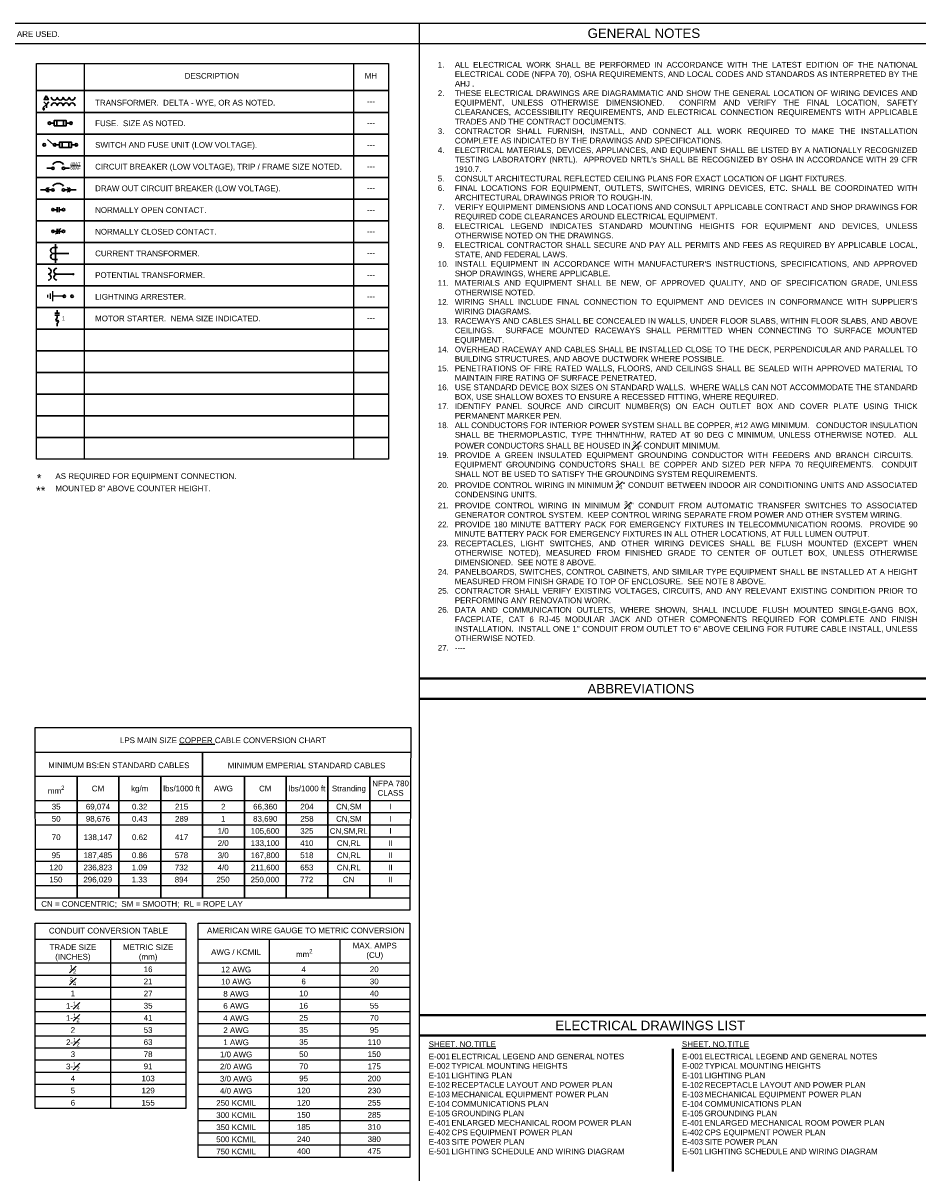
# Model space of a CAD drawing. Header units: inches. Extents: x 19734 to 55198, y -1945 to 10268.
# Tile 3 of 53: x 20129 to 20597, y 953 to 1552. Entities that reach past the tile are written whole.
import ezdxf
from ezdxf.enums import TextEntityAlignment as Align

# ---------------------------------------------------------------- set-up
doc = ezdxf.new("R2010")
doc.units = ezdxf.units.IN
doc.header["$MEASUREMENT"] = 0
doc.layers.add('E-ANNO-SYMB', color=7, linetype='Continuous')
for name, color, linetype, lineweight in [('E-ARIAL-TEXT', 7, 'Continuous', 25), ('E-PWR-SYMB', 7, 'Continuous', 30), ('G-ANNO-TEXT', 7, 'Continuous', 40)]:
    doc.layers.add(name, color=color, linetype=linetype, lineweight=lineweight)
doc.styles.add('Arial', font='arial.ttf', dxfattribs={"height": 0.125})

msp = doc.modelspace()

# ---------------------------------------------------------------- hatches: boundary and pattern name
at = {"layer": 'E-PWR-SYMB'}
h = msp.add_hatch(color=256, dxfattribs=at)
h.dxf.hatch_style = 1
h.paths.add_polyline_path([(20155.22541, 1422.33578, 1), (20153.96141, 1422.33578, 1)])

# ---------------------------------------------------------------- linework, layer by layer
at = {"layer": 'E-ANNO-SYMB'}
for p, q in [((20141.20124, 1411.59315), (20141.20124, 1410.26942)), ((20142.54478, 1412.25501), (20142.54478, 1409.60755)), ((20143.88832, 1413.57875), (20143.88832, 1408.28382)), ((20149.30015, 1410.93128), (20143.88832, 1410.93128)), ((20329.52633, 1174.43779), (20134.87427, 1174.43779)), ((20329.52633, 1162.04934), (20134.87427, 1162.04934)), ((20329.46315, 1149.47947), (20134.87427, 1149.47947)), ((20329.46315, 1143.17728), (20134.87427, 1143.17728)), ((20329.40336, 1136.87509), (20134.87427, 1136.87509)), ((20329.31367, 1130.57289), (20221.55304, 1130.57289)), ((20329.31367, 1124.2707), (20134.87427, 1124.2707)), ((20329.28378, 1117.96851), (20134.87427, 1117.96851)), ((20329.22399, 1111.66632), (20134.87427, 1111.66632)), ((20329.19409, 1105.36413), (20134.87427, 1105.36413)), ((20329.19409, 1099.06194), (20134.87427, 1099.06194)), ((20212.87248, 1077.67094), (20134.87724, 1077.67094)), ((20173.87486, 1077.67094), (20173.87486, 989.96861)), ((20329.07032, 1077.67094), (20219.31998, 1077.67094)), ((20256.10891, 1077.67094), (20256.10891, 964.72355)), ((20292.73006, 1077.67094), (20292.73006, 964.72355)), ((20212.87248, 1065.28249), (20134.87724, 1065.28249)), ((20329.07032, 1065.28249), (20219.31998, 1065.28249)), ((20212.87248, 1058.99755), (20134.87724, 1058.99755)), ((20329.07032, 1058.99755), (20219.31998, 1058.99755)), ((20212.87248, 1052.71262), (20134.87724, 1052.71262)), ((20329.07032, 1052.71262), (20219.31998, 1052.71262)), ((20212.87248, 1046.42769), (20134.87724, 1046.42769)), ((20329.07032, 1046.42769), (20219.31998, 1046.42769)), ((20212.87248, 1040.14275), (20134.87724, 1040.14275)), ((20329.07032, 1040.14275), (20219.31998, 1040.14275)), ((20212.87248, 1033.85782), (20134.87724, 1033.85782)), ((20329.07032, 1033.85782), (20219.31998, 1033.85782)), ((20212.87248, 1027.57288), (20134.87724, 1027.57288)), ((20329.07032, 1027.57288), (20219.31998, 1027.57288)), ((20212.87248, 1021.28795), (20134.87724, 1021.28795)), ((20329.07032, 1021.28795), (20219.31998, 1021.28795)), ((20212.87248, 1015.00302), (20134.87724, 1015.00302)), ((20329.07032, 1015.00302), (20219.31998, 1015.00302)), ((20212.87248, 1008.71808), (20134.87724, 1008.71808)), ((20329.07032, 1008.71808), (20219.31998, 1008.71808)), ((20212.87248, 1002.43315), (20134.87724, 1002.43315)), ((20329.07032, 1002.43315), (20219.31998, 1002.43315)), ((20212.87248, 996.14822), (20134.87724, 996.14822)), ((20329.07032, 996.14822), (20219.31998, 996.14822)), ((20329.07032, 989.86328), (20219.31998, 989.86328)), ((20329.07032, 983.57835), (20219.31998, 983.57835)), ((20329.07032, 977.29341), (20219.31998, 977.29341)), ((20329.07032, 971.00848), (20219.31998, 971.00848))]:
    msp.add_line(p, q, dxfattribs=at)
for points in [[(20134.87427, 1187.41913), (20329.64312, 1187.41913), (20329.13077, 1092.75975), (20134.9376, 1092.75975)], [(20134.87724, 1086.08068), (20212.87248, 1086.08068), (20212.87248, 989.96861), (20134.87724, 989.96861)], [(20219.31998, 1086.08068), (20329.07032, 1086.08068), (20329.07032, 964.72355), (20219.31998, 964.72355)]]:
    msp.add_lwpolyline(points, close=True, dxfattribs=at)
at = {"layer": 'E-ARIAL-TEXT', "linetype": 'Continuous'}
for p, q in [((19734.28971, 1552.41836), (20334.10066, 1552.41836)), ((20334.10066, 1552.41836), (20596.65401, 1552.41836)), ((20334.10066, 952.54075), (20334.10066, 1552.41836)), ((19734.28971, 1541.88496), (20334.10066, 1541.88496)), ((20334.10066, 1541.88496), (20596.65401, 1541.88496))]:
    msp.add_line(p, q, dxfattribs=at)
at = {"layer": 'E-ARIAL-TEXT'}
for p, q in [((20160.18938, 1531.48029), (20160.18938, 1326.42994)), ((20299.81556, 1531.48029), (20299.81556, 1326.42994))]:
    msp.add_line(p, q, dxfattribs=at)
for points in [[(20135.49439, 1531.48029), (20318.07347, 1531.48029), (20318.07347, 1517.43574), (20135.49439, 1517.43574)], [(20135.49439, 1517.43574), (20318.07347, 1517.43574), (20318.07347, 1506.20011), (20135.49439, 1506.20011)], [(20135.49439, 1506.20011), (20318.07347, 1506.20011), (20318.07347, 1494.96447), (20135.49439, 1494.96447)], [(20135.49439, 1494.96447), (20318.07347, 1494.96447), (20318.07347, 1483.72884), (20135.49439, 1483.72884)], [(20135.49439, 1483.72884), (20318.07347, 1483.72884), (20318.07347, 1472.4932), (20135.49439, 1472.4932)], [(20135.49439, 1472.4932), (20318.07347, 1472.4932), (20318.07347, 1461.25757), (20135.49439, 1461.25757)], [(20135.49439, 1461.25757), (20318.07347, 1461.25757), (20318.07347, 1450.02193), (20135.49439, 1450.02193)], [(20135.49439, 1450.02193), (20318.07347, 1450.02193), (20318.07347, 1438.78629), (20135.49439, 1438.78629)], [(20135.49439, 1438.78629), (20318.07347, 1438.78629), (20318.07347, 1427.55066), (20135.49439, 1427.55066)], [(20135.49439, 1427.55066), (20318.07347, 1427.55066), (20318.07347, 1416.31502), (20135.49439, 1416.31502)], [(20135.49439, 1416.31502), (20318.07347, 1416.31502), (20318.07347, 1405.07939), (20135.49439, 1405.07939)], [(20135.49439, 1405.07939), (20318.07347, 1405.07939), (20318.07347, 1393.84375), (20135.49439, 1393.84375)], [(20135.49439, 1393.84375), (20318.07347, 1393.84375), (20318.07347, 1382.60812), (20135.49439, 1382.60812)], [(20135.49439, 1382.60812), (20318.07347, 1382.60812), (20318.07347, 1371.37248), (20135.49439, 1371.37248)], [(20135.49439, 1371.37248), (20318.07347, 1371.37248), (20318.07347, 1360.13685), (20135.49439, 1360.13685)], [(20135.49439, 1360.13685), (20318.07347, 1360.13685), (20318.07347, 1348.90121), (20135.49439, 1348.90121)], [(20135.49439, 1348.90121), (20318.07347, 1348.90121), (20318.07347, 1337.66557), (20135.49439, 1337.66557)], [(20135.49439, 1337.66557), (20318.07347, 1337.66557), (20318.07347, 1326.42994), (20135.49439, 1326.42994)]]:
    msp.add_lwpolyline(points, close=True, dxfattribs=at)
at = {"layer": 'E-PWR-SYMB'}
for p, q in [((20138.67311, 1508.09027), (20139.79667, 1508.09027)), ((20138.81355, 1507.83279), (20139.65623, 1507.83279)), ((20138.954, 1507.5753), (20139.51578, 1507.5753)), ((20140.67446, 1510.3374), (20139.23489, 1508.95017)), ((20139.23489, 1508.95017), (20139.23489, 1508.09027)), ((20140.67446, 1510.3374), (20139.38704, 1511.578)), ((20140.67446, 1510.3374), (20141.96188, 1511.578)), ((20140.67446, 1510.3374), (20140.67446, 1508.60524)), ((20144.64892, 1500.60026), (20142.87931, 1500.60026)), ((20146.1236, 1501.91694), (20146.1236, 1499.28359)), ((20149.49429, 1501.91694), (20149.49429, 1499.28359)), ((20152.73858, 1500.60026), (20150.96897, 1500.60026)), ((20144.36569, 1489.36463), (20141.18925, 1492.13278)), ((20147.39931, 1489.36463), (20145.6297, 1489.36463)), ((20148.87399, 1490.6813), (20148.87399, 1488.04795)), ((20152.24468, 1490.6813), (20152.24468, 1488.04795)), ((20155.48897, 1489.36463), (20153.71936, 1489.36463)), ((20140.89201, 1477.24535), (20143.42002, 1477.24535)), ((20150.16141, 1477.24535), (20152.68942, 1477.24535)), ((20137.52131, 1466.00972), (20140.04933, 1466.00972)), ((20140.04933, 1466.00972), (20141.24105, 1467.20144)), ((20140.04933, 1466.00972), (20141.24105, 1464.818)), ((20140.89201, 1466.00972), (20142.08372, 1467.20144)), ((20140.89201, 1466.00972), (20143.42002, 1466.00972)), ((20140.89201, 1466.00972), (20142.08372, 1464.818)), ((20150.16141, 1466.00972), (20152.68942, 1466.00972)), ((20152.68942, 1466.00972), (20151.4977, 1467.20144)), ((20152.68942, 1466.00972), (20151.4977, 1464.818)), ((20153.5321, 1466.00972), (20152.34038, 1467.20144)), ((20153.5321, 1466.00972), (20152.34038, 1464.818)), ((20153.5321, 1466.00972), (20156.06011, 1466.00972)), ((20144.68307, 1455.7572), (20146.24201, 1455.7572)), ((20146.24201, 1457.02121), (20146.24201, 1454.49319)), ((20147.33749, 1457.02121), (20147.33749, 1454.49319)), ((20147.33749, 1455.7572), (20148.89643, 1455.7572)), ((20148.17854, 1446.03269), (20145.40289, 1443.01044)), ((20146.24298, 1445.78557), (20146.24298, 1443.25756)), ((20147.33845, 1445.78557), (20147.33845, 1443.25756)), ((20144.68403, 1444.52157), (20146.24298, 1444.52157)), ((20147.33845, 1444.52157), (20148.8974, 1444.52157)), ((20144.32515, 1436.13787), (20146.43183, 1436.13787)), ((20145.37849, 1437.82321), (20145.37849, 1428.27292)), ((20144.32515, 1433.04807), (20152.32558, 1433.04807)), ((20144.32515, 1429.95827), (20146.43183, 1429.95827)), ((20145.96098, 1422.33578), (20153.96141, 1422.33578)), ((20146.24201, 1403.74206), (20146.24201, 1402.18311)), ((20147.50602, 1402.18311), (20144.978, 1402.18311)), ((20147.50602, 1401.08764), (20144.978, 1401.08764)), ((20146.24201, 1401.08764), (20146.24201, 1399.5287)), ((20146.24201, 1395.44173), (20146.24201, 1397.00068)), ((20221.55304, 1174.43779), (20221.55304, 1099.06194)), ((20156.56191, 1162.04934), (20156.56191, 1099.06194)), ((20178.19051, 1162.04934), (20178.19051, 1099.06194)), ((20199.92444, 1162.04934), (20199.92444, 1099.06194)), ((20243.28697, 1162.04934), (20243.28697, 1099.06194)), ((20264.91557, 1162.04934), (20264.91557, 1099.06194)), ((20286.6495, 1162.04934), (20286.6495, 1099.06194)), ((20308.2781, 1162.04934), (20308.2781, 1099.06194))]:
    msp.add_line(p, q, dxfattribs=at)
msp.add_lwpolyline([(20140.56913, 1514.75558), (20139.42885, 1512.78056), (20141.7094, 1512.78056)], close=True, dxfattribs=at)
at = {"layer": 'E-PWR-SYMB', "linetype": 'Continuous'}
for points in [[(20144.64892, 1499.28359), (20150.96897, 1499.28359), (20150.96897, 1501.91694), (20144.64892, 1501.91694)], [(20147.39931, 1488.04795), (20153.71936, 1488.04795), (20153.71936, 1490.6813), (20147.39931, 1490.6813)]]:
    msp.add_lwpolyline(points, close=True, dxfattribs=at)
at = {"layer": 'E-PWR-SYMB'}
for centre in [(20142.2473, 1500.60026), (20153.37058, 1500.60026), (20139.52032, 1489.36463), (20144.99769, 1489.36463), (20156.12097, 1489.36463), (20144.05203, 1477.24535), (20149.5294, 1477.24535), (20144.05203, 1466.00972), (20149.5294, 1466.00972), (20144.05106, 1455.7572), (20149.52843, 1455.7572), (20144.05203, 1444.52157), (20149.5294, 1444.52157), (20149.93216, 1410.93128), (20153.99922, 1410.93128)]:
    msp.add_circle(centre, 0.632, dxfattribs=at)
for centre, radius, start, end in [((20144.74064, 1514.07339), 1.5449, 180, 0), ((20147.83044, 1514.07339), 1.5449, 180, 0), ((20150.92024, 1514.07339), 1.5449, 180, 0), ((20154.01004, 1514.07339), 1.5449, 180, 0), ((20144.74064, 1509.53555), 1.5449, 0, 180), ((20147.83044, 1509.53555), 1.5449, 0, 180), ((20150.92024, 1509.53555), 1.5449, 0, 180), ((20154.01004, 1509.53555), 1.5449, 0, 180), ((20146.79071, 1477.24535), 3.37069, 35.6590877, 144.3409123), ((20146.79071, 1466.00972), 3.37069, 35.6590877, 144.3409123), ((20144.32515, 1434.59297), 1.5449, 90, 270), ((20144.32515, 1431.50317), 1.5449, 90, 270), ((20141.58385, 1423.8723), 1.5449, 270, 90), ((20141.58385, 1420.7825), 1.5449, 270, 90), ((20146.12168, 1423.8723), 1.5449, 90, 270), ((20146.12168, 1420.7825), 1.5449, 90, 270), ((20146.24201, 1398.89669), 0.632, 90, 336.14007504), ((20146.24201, 1397.63268), 0.632, 270, 156.14007504)]:
    msp.add_arc(centre, radius, start, end, dxfattribs=at)
at = {"layer": 'G-ANNO-TEXT'}
for p, q in [((20596.65401, 1212.91749), (20334.10066, 1212.91749)), ((20596.65401, 1202.38409), (20334.10066, 1202.38409)), ((20596.65401, 1038.42573), (20334.10066, 1038.42573)), ((20596.65401, 1027.89232), (20334.10066, 1027.89232)), ((20465.37734, 1020.93768), (20465.37734, 957.43294))]:
    msp.add_line(p, q, dxfattribs=at)

# ---------------------------------------------------------------- texts
at = {"layer": 'E-ARIAL-TEXT', "style": 'Arial'}
for s, p in [('GENERAL NOTES', (20421.25657, 1547.18092)), ('ABBREVIATIONS', (20421.25657, 1207.56042)), ('ELECTRICAL DRAWINGS LIST', (20404.52601, 1033.07008))]:
    msp.add_text(s, height=4.9155906, dxfattribs=at).set_placement(p, align=Align.MIDDLE_LEFT)
at = {"layer": 'E-ARIAL-TEXT', "attachment_point": 1, "style": 'Arial'}
for s, insert, char_height, width in [('ATTENTION:  NOT ALL SYMBOLS SHOWN ARE USED.', (20042.25024, 1548.25342), 2.9493544, 109.6520247), ('\\A1;\\pxi-3,l3,sm1,qj,t3,6;1.^IALL ELECTRICAL WORK SHALL BE PERFORMED IN ACCORDANCE WITH THE LATEST EDITION OF THE NATIONAL ELECTRICAL CODE (NFPA 70), OSHA REQUIREMENTS, AND LOCAL CODES AND STANDARDS AS INTERPRETED BY THE AHJ .\\P2.^ITHESE ELECTRICAL DRAWINGS ARE DIAGRAMMATIC AND SHOW THE GENERAL LOCATION OF WIRING DEVICES AND EQUIPMENT, UNLESS OTHERWISE DIMENSIONED.  CONFIRM AND VERIFY THE FINAL LOCATION, SAFETY CLEARANCES, ACCESSIBILITY REQUIREMENTS, AND ELECTRICAL CONNECTION REQUIREMENTS WITH APPLICABLE TRADES AND THE CONTRACT DOCUMENTS.\\P3.^ICONTRACTOR SHALL FURNISH, INSTALL, AND CONNECT ALL WORK REQUIRED TO MAKE THE INSTALLATION COMPLETE AS INDICATED BY THE DRAWINGS AND SPECIFICATIONS.\\P4.^IELECTRICAL MATERIALS, DEVICES, APPLIANCES, AND EQUIPMENT SHALL BE LISTED BY A NATIONALLY RECOGNIZED TESTING LABORATORY (NRTL).  APPROVED NRTL\'s SHALL BE RECOGNIZED BY OSHA IN ACCORDANCE WITH 29 CFR 1910.7.\\P5.^ICONSULT ARCHITECTURAL REFLECTED CEILING PLANS FOR EXACT LOCATION OF LIGHT FIXTURES.\\P6.^IFINAL LOCATIONS FOR EQUIPMENT, OUTLETS, SWITCHES, WIRING DEVICES, ETC. SHALL BE COORDINATED WITH ARCHITECTURAL DRAWINGS PRIOR TO ROUGH-IN.\\P7.^IVERIFY EQUIPMENT DIMENSIONS AND LOCATIONS AND CONSULT APPLICABLE CONTRACT AND SHOP DRAWINGS FOR REQUIRED CODE CLEARANCES AROUND ELECTRICAL EQUIPMENT.\\P8.^IELECTRICAL LEGEND INDICATES STANDARD MOUNTING HEIGHTS FOR EQUIPMENT AND DEVICES, UNLESS OTHERWISE NOTED ON THE DRAWINGS.\\P9.^IELECTRICAL CONTRACTOR SHALL SECURE AND PAY ALL PERMITS AND FEES AS REQUIRED BY APPLICABLE LOCAL, STATE, AND FEDERAL LAWS.\\P10.^IINSTALL EQUIPMENT IN ACCORDANCE WITH MANUFACTURER\'S INSTRUCTIONS, SPECIFICATIONS, AND APPROVED SHOP DRAWINGS, WHERE APPLICABLE.\\P11.^IMATERIALS AND EQUIPMENT SHALL BE NEW, OF APPROVED QUALITY, AND OF SPECIFICATION GRADE, UNLESS OTHERWISE NOTED.\\P12.^IWIRING SHALL INCLUDE FINAL CONNECTION TO EQUIPMENT AND DEVICES IN CONFORMANCE WITH SUPPLIER\'S WIRING DIAGRAMS.\\P13.^IRACEWAYS AND CABLES SHALL BE CONCEALED IN WALLS, UNDER FLOOR SLABS, WITHIN FLOOR SLABS, AND ABOVE CEILINGS.  SURFACE MOUNTED RACEWAYS SHALL PERMITTED WHEN CONNECTING TO SURFACE MOUNTED EQUIPMENT.\\P14.^IOVERHEAD RACEWAY AND CABLES SHALL BE INSTALLED CLOSE TO THE DECK, PERPENDICULAR AND PARALLEL TO BUILDING STRUCTURES, AND ABOVE DUCTWORK WHERE POSSIBLE.\\P15.^IPENETRATIONS OF FIRE RATED WALLS, FLOORS, AND CEILINGS SHALL BE SEALED WITH APPROVED MATERIAL TO MAINTAIN FIRE RATING OF SURFACE PENETRATED. \\P16.^IUSE STANDARD DEVICE BOX SIZES ON STANDARD WALLS.  WHERE WALLS CAN NOT ACCOMMODATE THE STANDARD BOX, USE SHALLOW BOXES TO ENSURE A RECESSED FITTING, WHERE REQUIRED.\\P17.^IIDENTIFY PANEL SOURCE AND CIRCUIT NUMBER(S) ON EACH OUTLET BOX AND COVER PLATE USING THICK PERMANENT MARKER PEN.\\P18.^IALL CONDUCTORS FOR INTERIOR POWER SYSTEM SHALL BE COPPER, #12 AWG MINIMUM.   CONDUCTOR INSULATION SHALL BE THERMOPLASTIC, TYPE THHN/THHW, RATED AT 90 DEG C MINIMUM, UNLESS OTHERWISE NOTED.  ALL POWER CONDUCTORS SHALL BE HOUSED IN {\\H0.75x;\\S3#4";} CONDUIT MINIMUM.\\P19.^IPROVIDE A GREEN INSULATED EQUIPMENT GROUNDING CONDUCTOR WITH FEEDERS AND BRANCH CIRCUITS.  EQUIPMENT GROUNDING CONDUCTORS SHALL BE COPPER AND SIZED PER NFPA 70 REQUIREMENTS.  CONDUIT SHALL NOT BE USED TO SATISFY THE GROUNDING SYSTEM REQUIREMENTS.\\P20.^IPROVIDE CONTROL WIRING IN MINIMUM {\\H0.75x;\\S3#4;}" CONDUIT BETWEEN INDOOR AIR CONDITIONING UNITS AND ASSOCIATED CONDENSING UNITS.\\P21.^IPROVIDE CONTROL WIRING IN MINIMUM {\\H0.75x;\\S3#4;}" CONDUIT FROM AUTOMATIC TRANSFER SWITCHES TO ASSOCIATED GENERATOR CONTROL SYSTEM.  KEEP CONTROL WIRING SEPARATE FROM POWER AND OTHER SYSTEM WIRING.\\P22.^IPROVIDE 180 MINUTE BATTERY PACK FOR EMERGENCY FIXTURES IN TELECOMMUNICATION ROOMS.  PROVIDE 90 MINUTE BATTERY PACK FOR EMERGENCY FIXTURES IN ALL OTHER LOCATIONS, AT FULL LUMEN OUTPUT.\\P23.^IRECEPTACLES, LIGHT SWITCHES, AND OTHER WIRING DEVICES SHALL BE FLUSH MOUNTED (EXCEPT WHEN OTHERWISE NOTED), MEASURED FROM FINISHED GRADE TO CENTER OF OUTLET BOX, UNLESS OTHERWISE DIMENSIONED.  SEE NOTE 8 ABOVE.\\P24.^IPANELBOARDS, SWITCHES, CONTROL CABINETS, AND SIMILAR TYPE EQUIPMENT SHALL BE INSTALLED AT A HEIGHT MEASURED FROM FINISH GRADE TO TOP OF ENCLOSURE.  SEE NOTE 8 ABOVE.\\P25.^ICONTRACTOR SHALL VERIFY EXISTING VOLTAGES, CIRCUITS, AND ANY RELEVANT EXISTING CONDITION PRIOR TO PERFORMING ANY RENOVATION WORK.\\P26.^IDATA AND COMMUNICATION OUTLETS, WHERE SHOWN, SHALL INCLUDE FLUSH MOUNTED SINGLE-GANG BOX, FACEPLATE, CAT 6 RJ-45 MODULAR JACK AND OTHER COMPONENTS REQUIRED FOR COMPLETE AND FINISH INSTALLATION.  INSTALL ONE 1" CONDUIT FROM OUTLET TO 6" ABOVE CEILING FOR FUTURE CABLE INSTALL, UNLESS OTHERWISE NOTED.\\P27.^I----\\P ', (20343.58693, 1532.35598), 2.94935437, 248.0247914), ('\\pxqc;\\PDESCRIPTION', (20211.06445, 1531.48029), 2.9493544, 30.7104082), ('\\pxqc;\\PMH', (20299.81556, 1531.48029), 2.949354, 18.257908), ('TRANSFORMER.  DELTA - WYE, OR AS NOTED.', (20165.92879, 1512.68986), 2.9493544, 132.9308369), ('\\pxqc;---', (20299.81556, 1513.42135), 2.949354, 18.257908), ('FUSE.  SIZE AS NOTED.', (20165.92879, 1502.0043), 2.9493544, 132.9308369), ('\\pxqc;---', (20299.81556, 1502.18571), 2.949354, 18.257908), ('SWITCH AND FUSE UNIT (LOW VOLTAGE).', (20165.92879, 1490.76867), 2.9493544, 132.9308369), ('\\pxqc;---', (20299.81556, 1490.95007), 2.949354, 18.257908), ('CIRCUIT BREAKER (LOW VOLTAGE), TRIP / FRAME SIZE NOTED.', (20165.92879, 1479.53303), 2.9493544, 132.9308369), ('\\pxqc;---', (20299.81556, 1479.71444), 2.949354, 18.257908), ('DRAW OUT CIRCUIT BREAKER (LOW VOLTAGE).', (20165.92879, 1468.29739), 2.9493544, 132.9308369), ('\\pxqc;---', (20299.81556, 1468.4788), 2.949354, 18.257908), ('NORMALLY OPEN CONTACT.', (20165.92879, 1457.06176), 2.9493544, 132.9308369), ('\\pxqc;---', (20299.81556, 1457.24317), 2.949354, 18.257908), ('NORMALLY CLOSED CONTACT.', (20165.92879, 1445.82612), 2.9493544, 132.9308369), ('\\pxqc;---', (20299.81556, 1446.00753), 2.949354, 18.257908), ('CURRENT TRANSFORMER.', (20165.92879, 1434.59049), 2.9493544, 132.9308369), ('\\pxqc;---', (20299.81556, 1434.7719), 2.949354, 18.257908), ('POTENTIAL TRANSFORMER.', (20165.92879, 1423.35485), 2.9493544, 132.9308369), ('\\pxqc;---', (20299.81556, 1423.53626), 2.949354, 18.257908), ('LIGHTNING ARRESTER.', (20165.92879, 1412.11922), 2.9493544, 132.9308369), ('\\pxqc;---', (20299.81556, 1412.30062), 2.949354, 18.257908), ('MOTOR STARTER.  NEMA SIZE INDICATED.', (20165.92879, 1400.88358), 2.9493544, 132.9308369), ('\\pxqc;---', (20299.81556, 1401.06499), 2.949354, 18.257908), ('\\pxqc;*', (20132.6047, 1318.78736), 4.38892, 8.578876), ('AS REQUIRED FOR EQUIPMENT CONNECTION.', (20145.33257, 1319.2204), 2.9493544, 132.9308369), ('\\pxqc;**', (20128.5903, 1312.39125), 4.38892, 18.257908), ('MOUNTED 8" ABOVE COUNTER HEIGHT.', (20145.33257, 1312.83599), 2.9493544, 132.9308369), ('\\pxqc;LPS MAIN SIZE {\\LCOPPER} CABLE CONVERSION CHART', (20134.87739, 1182.2979), 2.9493544, 194.7380159), ('\\A1;\\pxqc;MINIMUM BS:EN STANDARD CABLES', (20134.87427, 1169.34665), 2.9493544, 86.6787659), ('\\pxqc;MINIMUM EMPERIAL STANDARD CABLES', (20221.55304, 1169.28127), 2.9493544, 108.0040429), ('\\A1;\\pxqc;NFPA 780 CLASS', (20308.2781, 1159.96106), 2.9493544, 21.6876355), ('\\A1;\\pxqc;mm{\\H0.75x;\\S2^ ;}', (20134.87427, 1157.31515), 2.9493544, 21.6876355), ('\\A1;\\pxqc;CM', (20156.56191, 1157.31515), 2.9493544, 21.6876355), ('\\A1;\\pxqc;kg/m', (20178.19051, 1157.31515), 2.9493544, 21.6876355), ('\\A1;\\pxqc;lbs/1000 ft', (20199.92444, 1157.31515), 2.9493544, 21.6876355), ('\\A1;\\pxqc;AWG', (20221.55304, 1157.31515), 2.9493544, 21.6876355), ('\\A1;\\pxqc;CM', (20243.28697, 1157.31515), 2.9493544, 21.6876355), ('\\A1;\\pxqc;lbs/1000 ft', (20264.91557, 1157.31515), 2.9493544, 21.6876355), ('\\A1;\\pxqc;Stranding', (20286.6495, 1157.31515), 2.9493544, 21.6876355), ('\\A1;\\pxqc;35', (20134.87427, 1147.92371), 2.9493544, 21.6876355), ('\\A1;\\pxqc;69,074', (20156.56191, 1147.92371), 2.9493544, 21.6876355), ('\\A1;\\pxqc;0.32', (20178.19051, 1147.92371), 2.9493544, 21.6876355), ('\\A1;\\pxqc;215', (20199.92444, 1147.92371), 2.9493544, 21.6876355), ('\\A1;\\pxqc;2', (20221.55304, 1147.92371), 2.9493544, 21.6876355), ('\\A1;\\pxqc;66,360', (20243.28697, 1147.92371), 2.9493544, 21.6876355), ('\\A1;\\pxqc;204', (20264.91557, 1147.92371), 2.9493544, 21.6876355), ('\\A1;\\pxqc;CN,SM', (20286.6495, 1147.92371), 2.9493544, 21.6876355), ('\\A1;\\pxqc;I', (20308.2781, 1147.92371), 2.9493544, 21.6876355), ('\\A1;\\pxqc;50', (20134.87427, 1141.62152), 2.9493544, 21.6876355), ('\\A1;\\pxqc;98,676', (20156.56191, 1141.62152), 2.9493544, 21.6876355), ('\\A1;\\pxqc;0.43', (20178.19051, 1141.62152), 2.9493544, 21.6876355), ('\\A1;\\pxqc;289', (20199.92444, 1141.62152), 2.9493544, 21.6876355), ('\\A1;\\pxqc;1', (20221.55304, 1141.62152), 2.9493544, 21.6876355), ('\\A1;\\pxqc;83,690', (20243.28697, 1141.62152), 2.9493544, 21.6876355), ('\\A1;\\pxqc;258', (20264.91557, 1141.62152), 2.9493544, 21.6876355), ('\\A1;\\pxqc;CN,SM', (20286.6495, 1141.62152), 2.9493544, 21.6876355), ('\\A1;\\pxqc;I', (20308.2781, 1141.62152), 2.9493544, 21.6876355), ('\\A1;\\pxqc;1/0', (20221.49325, 1135.31933), 2.9493544, 21.6876355), ('\\A1;\\pxqc;105,600', (20243.22718, 1135.31933), 2.9493544, 21.6876355), ('\\A1;\\pxqc;325', (20264.85578, 1135.31933), 2.9493544, 21.6876355), ('\\A1;\\pxqc;CN,SM,RL', (20286.58971, 1135.31933), 2.9493544, 21.6876355), ('\\A1;\\pxqc;I', (20308.21831, 1135.31933), 2.9493544, 21.6876355), ('\\A1;\\pxqc;70', (20134.87427, 1132.05397), 2.9493544, 21.6876355), ('\\A1;\\pxqc;138,147', (20156.56191, 1132.05397), 2.9493544, 21.6876355), ('\\A1;\\pxqc;0.62', (20178.19051, 1132.05397), 2.9493544, 21.6876355), ('\\A1;\\pxqc;417', (20199.92444, 1132.05397), 2.9493544, 21.6876355), ('\\A1;\\pxqc;2/0', (20221.49325, 1129.01714), 2.9493544, 21.6876355), ('\\A1;\\pxqc;133,100', (20243.22718, 1129.01714), 2.9493544, 21.6876355), ('\\A1;\\pxqc;410', (20264.85578, 1129.01714), 2.9493544, 21.6876355), ('\\A1;\\pxqc;CN,RL', (20286.58971, 1129.01714), 2.9493544, 21.6876355), ('\\A1;\\pxqc;II', (20308.21831, 1129.01714), 2.9493544, 21.6876355), ('\\A1;\\pxqc;95', (20134.81448, 1122.71495), 2.9493544, 21.6876355), ('\\A1;\\pxqc;187,485', (20156.50212, 1122.71495), 2.9493544, 21.6876355), ('\\A1;\\pxqc;0.86', (20178.13072, 1122.71495), 2.9493544, 21.6876355), ('\\A1;\\pxqc;578', (20199.86465, 1122.71495), 2.9493544, 21.6876355), ('\\A1;\\pxqc;3/0', (20221.49325, 1122.71495), 2.9493544, 21.6876355), ('\\A1;\\pxqc;167,800', (20243.22718, 1122.71495), 2.9493544, 21.6876355), ('\\A1;\\pxqc;518', (20264.85578, 1122.71495), 2.9493544, 21.6876355), ('\\A1;\\pxqc;CN,RL', (20286.58971, 1122.71495), 2.9493544, 21.6876355), ('\\A1;\\pxqc;II', (20308.21831, 1122.71495), 2.9493544, 21.6876355), ('\\A1;\\pxqc;120', (20134.78459, 1116.41276), 2.9493544, 21.6876355), ('\\A1;\\pxqc;236,823', (20156.47222, 1116.41276), 2.9493544, 21.6876355), ('\\A1;\\pxqc;1.09', (20178.10082, 1116.41276), 2.9493544, 21.6876355), ('\\A1;\\pxqc;732', (20199.83476, 1116.41276), 2.9493544, 21.6876355), ('\\A1;\\pxqc;4/0', (20221.46335, 1116.41276), 2.9493544, 21.6876355), ('\\A1;\\pxqc;211,600', (20243.19729, 1116.41276), 2.9493544, 21.6876355), ('\\A1;\\pxqc;653', (20264.82589, 1116.41276), 2.9493544, 21.6876355), ('\\A1;\\pxqc;CN,RL', (20286.55982, 1116.41276), 2.9493544, 21.6876355), ('\\A1;\\pxqc;II', (20308.18842, 1116.41276), 2.9493544, 21.6876355), ('\\A1;\\pxqc;150', (20134.7248, 1110.11056), 2.9493544, 21.6876355), ('\\A1;\\pxqc;296,029', (20156.41243, 1110.11056), 2.9493544, 21.6876355), ('\\A1;\\pxqc;1.33', (20178.04103, 1110.11056), 2.9493544, 21.6876355), ('\\A1;\\pxqc;894', (20199.77496, 1110.11056), 2.9493544, 21.6876355), ('\\A1;\\pxqc;250', (20221.40356, 1110.11056), 2.9493544, 21.6876355), ('\\A1;\\pxqc;250,000', (20243.1375, 1110.11056), 2.9493544, 21.6876355), ('\\A1;\\pxqc;772', (20264.76609, 1110.11056), 2.9493544, 21.6876355), ('\\A1;\\pxqc;CN', (20286.50003, 1110.11056), 2.9493544, 21.6876355), ('\\A1;\\pxqc;II', (20308.12863, 1110.11056), 2.9493544, 21.6876355), ('\\A1;\\pxqc;CN = CONCENTRIC;  SM = SMOOTH;  RL = ROPE LAY', (20134.67412, 1097.50618), 2.9493544, 111.1130092), ('CONDUIT CONVERSION TABLE', (20141.96572, 1083.64573), 2.9493544, 66.9718612), ('AMERICAN WIRE GAUGE TO METRIC CONVERSION', (20223.9352, 1083.77532), 2.9493544, 103.9998531), ('\\pxqc;TRADE SIZE\\P(INCHES)', (20140.19844, 1075.07856), 2.9493544, 28.3976284), ('\\pxqc;METRIC SIZE\\P(mm)', (20179.19606, 1075.07856), 2.9493544, 28.3976284), ('\\pxqc;MAX. AMPS\\P(CU)', (20292.73006, 1075.92793), 2.9493544, 36.3402593), ('\\pxqc;AWG / KCMIL', (20224.80503, 1072.5798), 2.9493544, 28.3976284), ('\\A1;\\pxqc;mm{\\H0.75x;\\S2^ ;}', (20260.15692, 1072.5798), 2.9493544, 28.3976284), ('\\A1;\\pxqc;{\\H0.75x;\\S1#2;}', (20140.19844, 1064.30522), 2.9493544, 28.3976284), ('\\A1;\\pxqc;16', (20179.19606, 1063.63225), 2.9493544, 28.3976284), ('\\A1;\\pxqc;12 AWG', (20228.19538, 1063.51606), 2.9493544, 21.6424036), ('\\A1;\\pxqc;4', (20259.82337, 1063.63225), 2.9493544, 28.3976284), ('\\A1;\\pxqc;20', (20296.44452, 1063.63225), 2.9493544, 28.3976284), ('\\A1;\\pxqc;{\\H0.75x;\\S3#4;}', (20140.19844, 1058.02029), 2.9493544, 28.3976284), ('\\A1;\\pxqc;21', (20179.19606, 1057.34732), 2.9493544, 28.3976284), ('\\A1;\\pxqc;10 AWG', (20228.19538, 1057.23113), 2.9493544, 21.6424036), ('\\A1;\\pxqc;6', (20259.82337, 1057.34732), 2.9493544, 28.3976284), ('\\A1;\\pxqc;30', (20296.44452, 1057.34732), 2.9493544, 28.3976284), ('\\A1;\\pxqc;{\\H1x;1}', (20140.19844, 1051.15602), 2.9493544, 28.3976284), ('\\A1;\\pxqc;27', (20179.19606, 1051.06238), 2.9493544, 28.3976284), ('\\A1;\\pxqc;8 AWG', (20228.19538, 1050.94619), 2.9493544, 21.6424036), ('\\A1;\\pxqc;10', (20259.82337, 1051.06238), 2.9493544, 28.3976284), ('\\A1;\\pxqc;40', (20296.44452, 1051.06238), 2.9493544, 28.3976284), ('\\A1;\\pxqc;1-{\\H0.75x;\\S1#4;}', (20140.19844, 1045.45042), 2.9493544, 28.3976284), ('\\A1;\\pxqc;35', (20179.19606, 1044.77745), 2.9493544, 28.3976284), ('\\A1;\\pxqc;6 AWG', (20228.19538, 1044.66126), 2.9493544, 21.6424036), ('\\A1;\\pxqc;16', (20259.82337, 1044.77745), 2.9493544, 28.3976284), ('\\A1;\\pxqc;55', (20296.44452, 1044.77745), 2.9493544, 28.3976284), ('\\A1;\\pxqc;1-{\\H0.75x;\\S1#2;}', (20140.19844, 1039.16549), 2.9493544, 28.3976284), ('\\A1;\\pxqc;41', (20179.19606, 1038.49252), 2.9493544, 28.3976284), ('\\A1;\\pxqc;4 AWG', (20228.19538, 1038.37633), 2.9493544, 21.6424036), ('\\A1;\\pxqc;25', (20259.82337, 1038.49252), 2.9493544, 28.3976284), ('\\A1;\\pxqc;70', (20296.44452, 1038.49252), 2.9493544, 28.3976284), ('\\A1;\\pxqc;{\\H1x;2}', (20140.19844, 1032.20758), 2.9493544, 28.3976284), ('\\A1;\\pxqc;53', (20179.19606, 1032.16955), 2.9493544, 28.3976284), ('\\A1;\\pxqc;2 AWG', (20228.19538, 1032.09139), 2.9493544, 21.6424036), ('\\A1;\\pxqc;35', (20259.82337, 1032.20758), 2.9493544, 28.3976284), ('\\A1;\\pxqc;95', (20296.44452, 1032.20758), 2.9493544, 28.3976284), ('\\A1;\\pxqc;{\\H1x;2-\\H0.75x;\\S1#2;}', (20140.19844, 1026.59562), 2.9493544, 28.3976284), ('\\A1;\\pxqc;63', (20179.19606, 1025.92265), 2.9493544, 28.3976284), ('\\A1;\\pxqc;1 AWG', (20228.19538, 1025.80646), 2.9493544, 21.6424036), ('\\A1;\\pxqc;35', (20259.82337, 1025.92265), 2.9493544, 28.3976284), ('\\A1;\\pxqc;110', (20296.44452, 1025.92265), 2.9493544, 28.3976284), ('\\pxi-9,l9,t0;{\\LSHEET. NO.}^I{\\LTITLE}', (20338.88856, 1024.89001), 2.9493544, 50.9963704), ('\\pxi-9,l9,t0;{\\LSHEET. NO.}^I{\\LTITLE}', (20470.16523, 1024.89001), 2.9493544, 50.9963704), ('\\A1;\\pxqc;{\\H1x;3-\\H0.75x;\\S1#2;}', (20140.19844, 1014.02575), 2.9493544, 28.3976284), ('\\A1;\\pxqc;{\\H1x;3}', (20140.19844, 1019.63772), 2.9493544, 28.3976284), ('\\A1;\\pxqc;78', (20179.19606, 1019.63772), 2.9493544, 28.3976284), ('\\A1;\\pxqc;1/0 AWG', (20228.19538, 1019.52153), 2.9493544, 21.6424036), ('\\A1;\\pxqc;50', (20259.82337, 1019.63772), 2.9493544, 28.3976284), ('\\A1;\\pxqc;150', (20296.44452, 1019.63772), 2.9493544, 28.3976284), ('\\pxi-9,l9,qj,t0;E-001^IELECTRICAL LEGEND AND GENERAL NOTES\\PE-002^ITYPICAL MOUNTING HEIGHTS\\PE-101^ILIGHTING PLAN\\PE-102^IRECEPTACLE LAYOUT AND POWER PLAN\\PE-103^IMECHANICAL EQUIPMENT POWER PLAN\\PE-104^ICOMMUNICATIONS PLAN\\PE-105^IGROUNDING PLAN\\PE-401^IENLARGED MECHANICAL ROOM POWER PLAN\\PE-402^ICPS EQUIPMENT POWER PLAN\\PE-403^ISITE POWER PLAN\\PE-501^ILIGHTING SCHEDULE AND WIRING DIAGRAM', (20338.88856, 1018.462), 2.9493544, 120.8211719), ('\\pxi-9,l9,qj,t0;E-001^IELECTRICAL LEGEND AND GENERAL NOTES\\PE-002^ITYPICAL MOUNTING HEIGHTS\\PE-101^ILIGHTING PLAN\\PE-102^IRECEPTACLE LAYOUT AND POWER PLAN\\PE-103^IMECHANICAL EQUIPMENT POWER PLAN\\PE-104^ICOMMUNICATIONS PLAN\\PE-105^IGROUNDING PLAN\\PE-401^IENLARGED MECHANICAL ROOM POWER PLAN\\PE-402^ICPS EQUIPMENT POWER PLAN\\PE-403^ISITE POWER PLAN\\PE-501^ILIGHTING SCHEDULE AND WIRING DIAGRAM', (20470.16523, 1018.462), 2.9493544, 120.1331), ('\\A1;\\pxqc;91', (20179.19606, 1013.35278), 2.9493544, 28.3976284), ('\\A1;\\pxqc;2/0 AWG', (20228.19538, 1013.23659), 2.9493544, 21.6424036), ('\\A1;\\pxqc;70', (20259.82337, 1013.35278), 2.9493544, 28.3976284), ('\\A1;\\pxqc;175', (20296.44452, 1013.35278), 2.9493544, 28.3976284), ('\\A1;\\pxqc;{\\H1x;4}', (20140.19844, 1007.06785), 2.9493544, 28.3976284), ('\\A1;\\pxqc;103', (20179.19606, 1007.06785), 2.9493544, 28.3976284), ('\\A1;\\pxqc;3/0 AWG', (20228.19538, 1006.95166), 2.9493544, 21.6424036), ('\\A1;\\pxqc;95', (20259.82337, 1007.06785), 2.9493544, 28.3976284), ('\\A1;\\pxqc;200', (20296.44452, 1007.06785), 2.9493544, 28.3976284), ('\\A1;\\pxqc;{\\H1x;5}', (20140.19844, 1000.78291), 2.9493544, 28.3976284), ('\\A1;\\pxqc;129', (20179.19606, 1000.78291), 2.9493544, 28.3976284), ('\\A1;\\pxqc;4/0 AWG', (20228.19538, 1000.66672), 2.9493544, 21.6424036), ('\\A1;\\pxqc;120', (20259.82337, 1000.78291), 2.9493544, 28.3976284), ('\\A1;\\pxqc;230', (20296.44452, 1000.78291), 2.9493544, 28.3976284), ('\\A1;\\pxqc;{\\H1x;6}', (20140.19844, 994.49798), 2.9493544, 28.3976284), ('\\A1;\\pxqc;155', (20179.19606, 994.49798), 2.9493544, 28.3976284), ('\\A1;\\pxqc;250 KCMIL', (20228.19538, 994.38179), 2.9493544, 21.6424036), ('\\A1;\\pxqc;120', (20259.82337, 994.45994), 2.9493544, 28.3976284), ('\\A1;\\pxqc;255', (20296.44452, 994.45994), 2.9493544, 28.3976284), ('\\A1;\\pxqc;300 KCMIL', (20228.19538, 988.09686), 2.9493544, 21.6424036), ('\\A1;\\pxqc;150', (20259.82337, 988.21305), 2.9493544, 28.3976284), ('\\A1;\\pxqc;285', (20296.44452, 988.21305), 2.9493544, 28.3976284), ('\\A1;\\pxqc;350 KCMIL', (20228.19538, 981.81192), 2.9493544, 21.6424036), ('\\A1;\\pxqc;185', (20259.82337, 981.92811), 2.9493544, 28.3976284), ('\\A1;\\pxqc;310', (20296.44452, 981.92811), 2.9493544, 28.3976284), ('\\A1;\\pxqc;500 KCMIL', (20228.19538, 975.52699), 2.9493544, 21.6424036), ('\\A1;\\pxqc;240', (20259.82337, 975.64318), 2.9493544, 28.3976284), ('\\A1;\\pxqc;380', (20296.44452, 975.64318), 2.9493544, 28.3976284), ('\\A1;\\pxqc;750 KCMIL', (20228.19538, 969.24206), 2.9493544, 21.6424036), ('\\A1;\\pxqc;400', (20259.82337, 969.35825), 2.9493544, 28.3976284), ('\\A1;\\pxqc;475', (20296.44452, 969.35825), 2.9493544, 28.3976284)]:
    msp.add_mtext(s, dxfattribs=dict(at, insert=insert, char_height=char_height, width=width))
at = {"layer": 'E-PWR-SYMB', "lineweight": 15, "attachment_point": 1, "style": 'Arial'}
for s, insert, char_height, width in [('\\A1;{\\H0.75x;\\S40AT/60AF;}', (20153.08633, 1480.31718), 2.1066817, 5.6594076), ('\\A1;1', (20148.674, 1400.50906), 2.106682, 1.9477596)]:
    msp.add_mtext(s, dxfattribs=dict(at, insert=insert, char_height=char_height, width=width))

doc.saveas('drawing.dxf')
